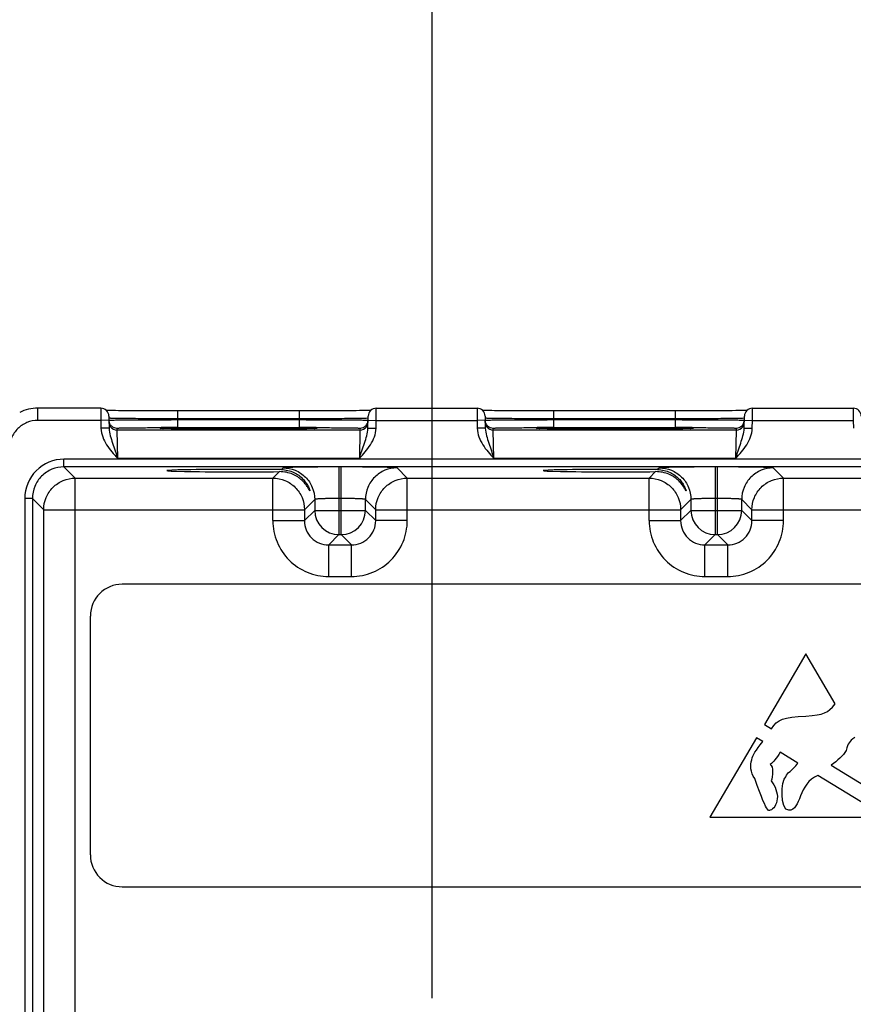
# Model space of a CAD drawing. Header units: inches. Extents: x 0 to 34, y 0 to 22.
# Tile 60 of 64: x 21.7 to 23.7, y 16.4 to 18.9. Entities that reach past the tile are written whole.
import ezdxf

# ---------------------------------------------------------------- set-up
doc = ezdxf.new("R2010")
doc.units = ezdxf.units.IN
doc.header["$LTSCALE"] = 1.87
doc.header["$MEASUREMENT"] = 0
doc.layers.get('0').update_dxf_attribs({"linetype": 'CONTINUOUS'})
doc.layers.add('03___PRT_ALL_CURVES', color=7, linetype='CONTINUOUS')
doc.layers.add('DIMENSIONS', color=7, linetype='CONTINUOUS')
doc.styles.get("Standard").update_dxf_attribs({"font": 'txt', "width": 0.8})
doc.dimstyles.new('DIMSTYLE_2', dxfattribs={"dimtxt": 0.125, "dimasz": 0.18, "dimexe": 0.18, "dimexo": 0.0625, "dimgap": 0.09, "dimtad": 0, "dimtih": 1, "dimtoh": 1, "dimzin": 4, "dimdsep": 46, "dimtxsty": 'STANDARD', "dimblk": '_FILLED', "dimblk1": '_FILLED', "dimblk2": '_FILLED', "dimcen": 0.09, "dimadec": 0, "dimazin": 0, "dimtp": 0.01, "dimtm": 0.01, "dimtfac": 1, "dimtofl": 0, "dimtmove": 0, "dimatfit": 3, "dimldrblk": '_FILLED', "dimfxl": 1, "dimtolj": 1, "dimtzin": 4, "dimarcsym": 0})

# ---------------------------------------------------------------- blocks, each defined once
blk = doc.blocks.new('_FILLED')
at = {"color": 0, "linetype": 'BYBLOCK'}
blk.add_solid([(0, 0), (-1, 0.174), (-1, -0.174)], dxfattribs=at)
blk = doc.blocks.new('*D16')
at = {"layer": 'DIMENSIONS', "color": 2, "linetype": 'CONTINUOUS'}
for p, q in [((22.7051, 16.4621), (22.7051, 19.5456)), ((24.5651, 16.462), (24.5651, 19.5456)), ((22.7051, 19.4206), (22.3451, 19.4206)), ((24.5651, 19.4206), (24.9251, 19.4206))]:
    blk.add_line(p, q, dxfattribs=at)
at = {"layer": 'DIMENSIONS', "color": 2, "linetype": 'CONTINUOUS', "xscale": 0.18, "yscale": 0.18, "zscale": 0.18}
blk.add_blockref('_FILLED', (22.7051, 19.4206), dxfattribs=at)
at = {"layer": 'DIMENSIONS', "color": 2, "linetype": 'CONTINUOUS', "xscale": 0.18, "yscale": 0.18, "zscale": 0.18, "rotation": 180}
blk.add_blockref('_FILLED', (24.5651, 19.4206), dxfattribs=at)
at = {"layer": 'DIMENSIONS', "color": 2, "linetype": 'CONTINUOUS', "insert": (23.6351, 19.4831), "char_height": 0.125, "width": 1.325, "attachment_point": 2, "line_spacing_factor": 0.9}
blk.add_mtext('1.860{\\Ftxt.shx;\\W1.000000;\\H0.125000; }[47.24]', dxfattribs=at)

msp = doc.modelspace()

# ---------------------------------------------------------------- linework, layer by layer
at = {"color": 7, "linetype": 'CONTINUOUS'}
for p, q in [((21.7298, 17.8903), (21.7298, 17.9203)), ((21.8856, 17.9203), (21.7298, 17.9203)), ((21.8856, 17.9203), (21.8858, 17.8903)), ((21.9097, 17.9145), (21.9047, 17.9146)), ((21.9155, 17.9144), (21.9097, 17.9145)), ((21.922, 17.9143), (21.9155, 17.9144)), ((21.9292, 17.9142), (21.922, 17.9143)), ((21.9371, 17.9142), (21.9292, 17.9142)), ((21.9457, 17.9141), (21.9371, 17.9142)), ((21.9551, 17.914), (21.9457, 17.9141)), ((21.9651, 17.9139), (21.9551, 17.914)), ((21.9759, 17.9139), (21.9651, 17.9139)), ((21.9873, 17.9138), (21.9759, 17.9139)), ((21.9994, 17.9138), (21.9873, 17.9138)), ((22.4836, 17.9139), (22.4702, 17.9139)), ((22.4958, 17.914), (22.4836, 17.9139)), ((22.5068, 17.9141), (22.4958, 17.914)), ((22.5167, 17.9142), (22.5068, 17.9141)), ((22.5255, 17.9143), (22.5167, 17.9142)), ((22.5332, 17.9144), (22.5255, 17.9143)), ((22.5399, 17.9145), (22.5332, 17.9144)), ((22.5457, 17.9145), (22.5399, 17.9145)), ((22.5505, 17.9146), (22.5457, 17.9145)), ((22.553, 17.9147), (22.5505, 17.9146)), ((22.5664, 17.8903), (22.5666, 17.9203)), ((22.5666, 17.9203), (22.8156, 17.9203)), ((22.8156, 17.9203), (22.8158, 17.8903)), ((22.8397, 17.9145), (22.8347, 17.9146)), ((22.8455, 17.9144), (22.8397, 17.9145)), ((22.852, 17.9143), (22.8455, 17.9144)), ((22.8592, 17.9142), (22.852, 17.9143)), ((22.8671, 17.9142), (22.8592, 17.9142)), ((22.8757, 17.9141), (22.8671, 17.9142)), ((22.8851, 17.914), (22.8757, 17.9141)), ((22.8951, 17.9139), (22.8851, 17.914)), ((22.9059, 17.9139), (22.8951, 17.9139)), ((22.9173, 17.9138), (22.9059, 17.9139)), ((22.9294, 17.9138), (22.9173, 17.9138)), ((23.4136, 17.9139), (23.4002, 17.9139)), ((23.4258, 17.914), (23.4136, 17.9139)), ((23.4368, 17.9141), (23.4258, 17.914)), ((23.4467, 17.9142), (23.4368, 17.9141)), ((23.4555, 17.9143), (23.4467, 17.9142)), ((23.4632, 17.9144), (23.4555, 17.9143)), ((23.4699, 17.9144), (23.4632, 17.9144)), ((23.4757, 17.9145), (23.4699, 17.9144)), ((23.4805, 17.9146), (23.4757, 17.9145)), ((23.483, 17.9147), (23.4805, 17.9146)), ((23.4964, 17.8903), (23.4966, 17.9203)), ((23.4966, 17.9203), (23.7456, 17.9203)), ((23.7456, 17.9203), (23.7458, 17.8903)), ((21.8858, 17.8903), (21.7298, 17.8903)), ((21.9058, 17.8907), (21.8858, 17.8903)), ((21.8858, 17.8903), (21.8861, 17.8706)), ((21.9056, 17.9007), (21.9061, 17.8709)), ((21.906, 17.8956), (21.9057, 17.8956)), ((22.012, 17.9137), (21.9994, 17.9138)), ((22.0252, 17.9137), (22.012, 17.9137)), ((22.039, 17.9137), (22.0252, 17.9137)), ((22.0531, 17.9137), (22.039, 17.9137)), ((22.0677, 17.9136), (22.0531, 17.9137)), ((22.3765, 17.9136), (22.0677, 17.9136)), ((22.0757, 17.894), (22.0757, 17.9136)), ((22.0757, 17.894), (22.0757, 17.8921)), ((22.3765, 17.894), (22.0757, 17.894)), ((22.0757, 17.8724), (22.0757, 17.8921)), ((22.0757, 17.8921), (22.3765, 17.8921)), ((22.3765, 17.894), (22.3765, 17.9136)), ((22.3887, 17.9136), (22.3765, 17.9136)), ((22.3765, 17.894), (22.3765, 17.8921)), ((22.3765, 17.8724), (22.3765, 17.8921)), ((22.5465, 17.8956), (22.545, 17.8955)), ((22.5461, 17.8709), (22.5466, 17.9007)), ((22.5464, 17.8907), (22.5664, 17.8903)), ((22.5661, 17.8706), (22.5664, 17.8903)), ((22.5664, 17.8903), (22.8158, 17.8903)), ((22.8358, 17.8907), (22.8158, 17.8903)), ((22.8158, 17.8903), (22.8161, 17.8706)), ((22.8356, 17.9007), (22.8361, 17.8709)), ((22.836, 17.8956), (22.8357, 17.8956)), ((22.942, 17.9137), (22.9294, 17.9138)), ((22.9552, 17.9137), (22.942, 17.9137)), ((22.969, 17.9137), (22.9552, 17.9137)), ((22.9831, 17.9136), (22.969, 17.9137)), ((22.9977, 17.9136), (22.9831, 17.9136)), ((23.3065, 17.9136), (22.9977, 17.9136)), ((23.0057, 17.894), (23.0057, 17.9136)), ((23.0057, 17.894), (23.0057, 17.8921)), ((23.3065, 17.894), (23.0057, 17.894)), ((23.0057, 17.8724), (23.0057, 17.8921)), ((23.0057, 17.8921), (23.3065, 17.8921)), ((23.3065, 17.894), (23.3065, 17.9136)), ((23.3187, 17.9136), (23.3065, 17.9136)), ((23.3065, 17.894), (23.3065, 17.8921)), ((23.3065, 17.8724), (23.3065, 17.8921)), ((23.4765, 17.8956), (23.475, 17.8955)), ((23.4761, 17.8709), (23.4766, 17.9007)), ((23.4764, 17.8907), (23.4964, 17.8903)), ((23.4961, 17.8706), (23.4964, 17.8903)), ((23.4964, 17.8903), (23.7458, 17.8903)), ((23.7458, 17.8903), (23.7461, 17.8706)), ((21.9061, 17.8709), (21.8861, 17.8706)), ((21.9259, 17.8664), (21.9258, 17.8711)), ((22.5263, 17.8664), (21.9259, 17.8664)), ((21.9274, 17.7964), (21.9259, 17.8664)), ((22.0408, 17.8701), (22.0386, 17.8702)), ((22.0435, 17.87), (22.0408, 17.8701)), ((22.0467, 17.8699), (22.0435, 17.87)), ((22.0504, 17.8699), (22.0467, 17.8699)), ((22.0547, 17.8698), (22.0504, 17.8699)), ((22.0595, 17.8697), (22.0547, 17.8698)), ((22.065, 17.8696), (22.0595, 17.8697)), ((22.071, 17.8696), (22.065, 17.8696)), ((22.0777, 17.8695), (22.071, 17.8696)), ((22.0757, 17.8724), (22.3765, 17.8724)), ((22.0851, 17.8694), (22.0777, 17.8695)), ((22.093, 17.8693), (22.0851, 17.8694)), ((22.1016, 17.8693), (22.093, 17.8693)), ((22.1109, 17.8692), (22.1016, 17.8693)), ((22.1207, 17.8691), (22.1109, 17.8692)), ((22.1312, 17.8691), (22.1207, 17.8691)), ((22.1423, 17.869), (22.1312, 17.8691)), ((22.1539, 17.869), (22.1423, 17.869)), ((22.166, 17.869), (22.1539, 17.869)), ((22.1786, 17.8689), (22.166, 17.869)), ((22.1917, 17.8689), (22.1786, 17.8689)), ((22.2051, 17.8689), (22.1917, 17.8689)), ((22.2188, 17.8689), (22.2051, 17.8689)), ((22.2334, 17.8689), (22.2188, 17.8689)), ((22.2261, 17.8689), (22.223, 17.8689)), ((22.2291, 17.8689), (22.2261, 17.8689)), ((22.2466, 17.8689), (22.2334, 17.8689)), ((22.2595, 17.8689), (22.2466, 17.8689)), ((22.2721, 17.8689), (22.2595, 17.8689)), ((22.2843, 17.869), (22.2721, 17.8689)), ((22.2961, 17.869), (22.2843, 17.869)), ((22.3074, 17.869), (22.2961, 17.869)), ((22.3182, 17.8691), (22.3074, 17.869)), ((22.3285, 17.8691), (22.3182, 17.8691)), ((22.3382, 17.8692), (22.3285, 17.8691)), ((22.3473, 17.8692), (22.3382, 17.8692)), ((22.3558, 17.8693), (22.3473, 17.8692)), ((22.3637, 17.8694), (22.3558, 17.8693)), ((22.3711, 17.8694), (22.3637, 17.8694)), ((22.3778, 17.8695), (22.3711, 17.8694)), ((22.384, 17.8696), (22.3778, 17.8695)), ((22.3896, 17.8697), (22.384, 17.8696)), ((22.3946, 17.8697), (22.3896, 17.8697)), ((22.399, 17.8698), (22.3946, 17.8697)), ((22.403, 17.8699), (22.399, 17.8698)), ((22.4064, 17.87), (22.403, 17.8699)), ((22.4094, 17.87), (22.4064, 17.87)), ((22.4119, 17.8701), (22.4094, 17.87)), ((22.414, 17.8702), (22.4119, 17.8701)), ((22.4156, 17.8702), (22.414, 17.8702)), ((22.5263, 17.8664), (22.5248, 17.7964)), ((22.5264, 17.8711), (22.5263, 17.8664)), ((22.5461, 17.8709), (22.5661, 17.8706)), ((22.8361, 17.8709), (22.8161, 17.8706)), ((22.8559, 17.8664), (22.8558, 17.8711)), ((23.4563, 17.8664), (22.8559, 17.8664)), ((22.8574, 17.7964), (22.8559, 17.8664)), ((22.9708, 17.8701), (22.9686, 17.8701)), ((22.9735, 17.87), (22.9708, 17.8701)), ((22.9767, 17.8699), (22.9735, 17.87)), ((22.9804, 17.8699), (22.9767, 17.8699)), ((22.9847, 17.8698), (22.9804, 17.8699)), ((22.9895, 17.8697), (22.9847, 17.8698)), ((22.995, 17.8696), (22.9895, 17.8697)), ((23.001, 17.8696), (22.995, 17.8696)), ((23.0077, 17.8695), (23.001, 17.8696)), ((23.0057, 17.8724), (23.3065, 17.8724)), ((23.0151, 17.8694), (23.0077, 17.8695)), ((23.023, 17.8693), (23.0151, 17.8694)), ((23.0316, 17.8693), (23.023, 17.8693)), ((23.0409, 17.8692), (23.0316, 17.8693)), ((23.0507, 17.8691), (23.0409, 17.8692)), ((23.0612, 17.8691), (23.0507, 17.8691)), ((23.0723, 17.869), (23.0612, 17.8691)), ((23.0839, 17.869), (23.0723, 17.869)), ((23.096, 17.869), (23.0839, 17.869)), ((23.1086, 17.8689), (23.096, 17.869)), ((23.1217, 17.8689), (23.1086, 17.8689)), ((23.1351, 17.8689), (23.1217, 17.8689)), ((23.1488, 17.8689), (23.1351, 17.8689)), ((23.1634, 17.8689), (23.1488, 17.8689)), ((23.1561, 17.8689), (23.153, 17.8689)), ((23.1591, 17.8689), (23.1561, 17.8689)), ((23.1766, 17.8689), (23.1634, 17.8689)), ((23.1895, 17.8689), (23.1766, 17.8689)), ((23.2021, 17.8689), (23.1895, 17.8689)), ((23.2143, 17.8689), (23.2021, 17.8689)), ((23.2261, 17.869), (23.2143, 17.8689)), ((23.2374, 17.869), (23.2261, 17.869)), ((23.2482, 17.8691), (23.2374, 17.869)), ((23.2585, 17.8691), (23.2482, 17.8691)), ((23.2682, 17.8692), (23.2585, 17.8691)), ((23.2773, 17.8692), (23.2682, 17.8692)), ((23.2858, 17.8693), (23.2773, 17.8692)), ((23.2937, 17.8694), (23.2858, 17.8693)), ((23.3011, 17.8694), (23.2937, 17.8694)), ((23.3078, 17.8695), (23.3011, 17.8694)), ((23.314, 17.8696), (23.3078, 17.8695)), ((23.3196, 17.8697), (23.314, 17.8696)), ((23.3246, 17.8697), (23.3196, 17.8697)), ((23.329, 17.8698), (23.3246, 17.8697)), ((23.333, 17.8699), (23.329, 17.8698)), ((23.3364, 17.8699), (23.333, 17.8699)), ((23.3394, 17.87), (23.3364, 17.8699)), ((23.3419, 17.8701), (23.3394, 17.87)), ((23.344, 17.8702), (23.3419, 17.8701)), ((23.3456, 17.8702), (23.344, 17.8702)), ((23.4563, 17.8664), (23.4548, 17.7964)), ((23.4564, 17.8711), (23.4563, 17.8664)), ((23.4761, 17.8709), (23.4961, 17.8706)), ((21.7946, 17.7753), (21.7946, 17.7943)), ((25.4648, 17.7943), (21.7946, 17.7943)), ((22.5248, 17.7964), (21.9274, 17.7964)), ((23.4548, 17.7964), (22.8574, 17.7964)), ((21.8224, 17.7474), (21.7946, 17.7753)), ((25.4648, 17.7752), (21.7946, 17.7753)), ((22.3363, 17.7728), (22.3321, 17.7686)), ((22.4743, 17.7752), (22.4743, 17.6078)), ((22.4799, 17.7752), (22.4743, 17.7752)), ((22.4799, 17.6078), (22.4799, 17.7752)), ((22.6432, 17.7474), (22.6179, 17.7728)), ((23.2663, 17.7728), (23.2621, 17.7686)), ((23.4043, 17.7752), (23.4043, 17.6078)), ((23.4099, 17.7752), (23.4043, 17.7752)), ((23.4099, 17.6078), (23.4099, 17.7752)), ((23.5732, 17.7474), (23.5479, 17.7728)), ((21.8224, 14.6247), (21.8224, 17.7474)), ((21.8224, 17.7474), (22.311, 17.7474)), ((22.3271, 17.7635), (22.311, 17.7474)), ((22.311, 17.6424), (22.311, 17.7474)), ((22.6432, 17.6424), (22.6432, 17.7474)), ((22.6432, 17.7474), (23.241, 17.7474)), ((23.2571, 17.7635), (23.241, 17.7474)), ((23.241, 17.6424), (23.241, 17.7474)), ((23.5732, 17.6424), (23.5732, 17.7474)), ((23.5732, 17.7474), (24.171, 17.7474)), ((21.6976, 17.6973), (21.6976, 14.6749)), ((21.7166, 17.6973), (21.6976, 17.6973)), ((21.7166, 17.6973), (21.7166, 14.6749)), ((21.7444, 17.6695), (21.7166, 17.6973)), ((22.4143, 17.6948), (22.389, 17.6694)), ((22.4143, 17.6948), (22.4143, 17.6678)), ((22.4799, 17.6972), (22.4743, 17.6972)), ((22.5399, 17.6678), (22.5399, 17.6948)), ((22.5652, 17.6694), (22.5399, 17.6948)), ((23.3443, 17.6948), (23.319, 17.6694)), ((23.3443, 17.6948), (23.3443, 17.6678)), ((23.4099, 17.6972), (23.4043, 17.6972)), ((23.4699, 17.6678), (23.4699, 17.6948)), ((23.4952, 17.6694), (23.4699, 17.6948)), ((21.7444, 14.7027), (21.7444, 17.6695)), ((21.7444, 17.6695), (22.389, 17.6694)), ((22.389, 17.6694), (22.389, 17.6424)), ((22.4143, 17.6678), (22.389, 17.6424)), ((22.4143, 17.6678), (22.5399, 17.6678)), ((22.5399, 17.6678), (22.5652, 17.6424)), ((22.5652, 17.6424), (22.5652, 17.6694)), ((22.5652, 17.6694), (23.319, 17.6694)), ((23.319, 17.6694), (23.319, 17.6424)), ((23.3443, 17.6678), (23.319, 17.6424)), ((23.3443, 17.6678), (23.4699, 17.6678)), ((23.4699, 17.6678), (23.4952, 17.6424)), ((23.4952, 17.6424), (23.4952, 17.6694)), ((23.4952, 17.6694), (24.249, 17.6694)), ((22.311, 17.6424), (22.389, 17.6424)), ((22.6432, 17.6424), (22.5652, 17.6424)), ((23.241, 17.6424), (23.319, 17.6424)), ((23.5732, 17.6424), (23.4952, 17.6424)), ((22.4743, 17.6078), (22.4489, 17.5824)), ((22.4743, 17.6078), (22.4799, 17.6078)), ((22.4799, 17.6078), (22.5053, 17.5824)), ((23.4043, 17.6078), (23.3789, 17.5824)), ((23.4043, 17.6078), (23.4099, 17.6078)), ((23.4099, 17.6078), (23.4353, 17.5824)), ((22.4489, 17.5044), (22.4489, 17.5824)), ((22.4489, 17.5824), (22.5053, 17.5824)), ((22.5053, 17.5044), (22.5053, 17.5824)), ((23.3789, 17.5044), (23.3789, 17.5824)), ((23.3789, 17.5824), (23.4353, 17.5824)), ((23.4353, 17.5044), (23.4353, 17.5824)), ((22.4489, 17.5044), (22.5053, 17.5044)), ((23.3789, 17.5044), (23.4353, 17.5044)), ((25.3243, 17.4853), (21.9385, 17.4853)), ((21.8597, 17.4066), (21.8597, 16.816)), ((21.9385, 16.7373), (25.3243, 16.7373))]:
    msp.add_line(p, q, dxfattribs=at)
for points in [[(21.9047, 17.9146), (21.9003, 17.9147), (21.8992, 17.9147)], [(22.4702, 17.9139), (22.4558, 17.9138), (22.4482, 17.9138), (22.4403, 17.9137), (22.4322, 17.9137), (22.4239, 17.9137), (22.4154, 17.9137), (22.4066, 17.9137), (22.3978, 17.9136), (22.3887, 17.9136)], [(22.8347, 17.9146), (22.8303, 17.9147), (22.8292, 17.9147)], [(23.4002, 17.9139), (23.3858, 17.9138), (23.3782, 17.9138), (23.3703, 17.9137), (23.3622, 17.9137), (23.3539, 17.9137), (23.3454, 17.9137), (23.3366, 17.9137), (23.3278, 17.9136), (23.3187, 17.9136)], [(22.0386, 17.8702), (22.0368, 17.8702), (22.0361, 17.8703), (22.0356, 17.8703), (22.0351, 17.8703), (22.0348, 17.8703), (22.0348, 17.8703)], [(22.4176, 17.8703), (22.4175, 17.8703), (22.4172, 17.8703), (22.4168, 17.8703), (22.4162, 17.8703), (22.4156, 17.8702)], [(22.9686, 17.8701), (22.9668, 17.8702), (22.9661, 17.8702), (22.9656, 17.8703), (22.9651, 17.8703), (22.9648, 17.8703), (22.9648, 17.8703)], [(23.3476, 17.8703), (23.3475, 17.8703), (23.3472, 17.8703), (23.3468, 17.8703), (23.3462, 17.8703), (23.3456, 17.8702)]]:
    msp.add_lwpolyline(points, dxfattribs=at)
for centre, radius, start, end in [((21.7298, 17.8203), 0.1, 89.996, 116.5657), ((21.8856, 17.9003), 0.02, 1.0071, 89.9948), ((22.5666, 17.9003), 0.02, 90.0049, 178.9925), ((22.8156, 17.9003), 0.02, 1.0071, 89.9948), ((23.4966, 17.9003), 0.02, 90.0049, 178.9925), ((23.7456, 17.9003), 0.02, 1.0071, 89.9948), ((21.9258, 17.8912), 0.0201, 216.632, 225.8985), ((21.9259, 17.8864), 0.02, 216.6008, 270.0007), ((21.9258, 17.8911), 0.02, 225.8867, 270.0056), ((22.0752, 1.4454), 16.427, 89.998, 90.14145), ((22.0524, 18.283), 0.4131, 268.1218, 268.2424), ((22.3765, 1.1076), 16.7649, 89.85921, 90.00021), ((22.4025, 18.2), 0.33, 271.8951, 272.0429), ((22.5263, 17.8864), 0.02, 269.999, 323.3981), ((22.5264, 17.8911), 0.02, 269.9941, 314.1148), ((22.5264, 17.8911), 0.0201, 314.1029, 323.3679), ((22.8558, 17.8911), 0.0201, 216.632, 225.8985), ((22.8559, 17.8864), 0.02, 216.6008, 270.0007), ((22.8558, 17.8911), 0.02, 225.8867, 270.0056), ((23.0052, 1.4454), 16.427, 89.998, 90.14145), ((22.9824, 18.283), 0.4131, 268.1218, 268.2424), ((23.3065, 1.1076), 16.7649, 89.85921, 90.00021), ((23.3325, 18.2), 0.33, 271.8951, 272.0429), ((23.4563, 17.8864), 0.02, 269.999, 323.3981), ((23.4564, 17.8911), 0.02, 269.9941, 314.1148), ((23.4564, 17.8911), 0.0201, 314.1029, 323.3679), ((21.7946, 17.6973), 0.097, 89.9969, 180.0027), ((22.4743, 17.6678), 0.06, 180.0208, 269.9788), ((22.4799, 17.6678), 0.06, 270.0208, 359.9788), ((23.4043, 17.6678), 0.06, 180.0208, 269.9788), ((23.4099, 17.6678), 0.06, 270.0208, 359.9788), ((21.9385, 17.4066), 0.0787, 89.9998, 179.9998), ((21.9385, 16.816), 0.0787, 179.9998, 269.9998)]:
    msp.add_arc(centre, radius, start, end, dxfattribs=at)
for centre in [(22.2261, 17.7661), (23.1561, 17.7661)]:
    msp.add_ellipse(centre, major_axis=(0.1771, 0), ratio=0.017455, start_param=0.92934, end_param=5.318939, dxfattribs=at)
for points, knots in [([(21.7298, 17.8903), (21.7207, 17.8903), (21.7023, 17.8867), (21.6791, 17.8711), (21.6635, 17.8478), (21.6598, 17.8294), (21.6598, 17.8203)], [0, 0, 0, 0, 0.25, 0.5, 0.750001, 1, 1, 1, 1]), ([(21.9058, 17.8908), (21.9058, 17.8908), (21.9062, 17.8908), (21.9067, 17.8909), (21.9078, 17.8909), (21.9092, 17.891), (21.911, 17.891), (21.9142, 17.8911), (21.9192, 17.8912), (21.9263, 17.8913), (21.9349, 17.8914), (21.9448, 17.8914), (21.9559, 17.8915), (21.9682, 17.8916), (21.9866, 17.8917), (22.0115, 17.8919), (22.043, 17.892), (22.0647, 17.892), (22.0757, 17.8921)], [0, 0, 0, 0, 0.001233, 0.004848, 0.010852, 0.019239, 0.029989, 0.043073, 0.076121, 0.118066, 0.16851, 0.226961, 0.292863, 0.365575, 0.444403, 0.617311, 0.804911, 1, 1, 1, 1]), ([(22.0757, 17.894), (22.0548, 17.894), (22.0243, 17.8941), (21.9854, 17.8944), (21.9603, 17.8946), (21.9394, 17.8948), (21.9234, 17.895), (21.9133, 17.8952), (21.9081, 17.8954), (21.9065, 17.8955), (21.906, 17.8956)], [0, 0, 0, 0, 0.370012, 0.538498, 0.687759, 0.812462, 0.908152, 0.971408, 0.990127, 1, 1, 1, 1]), ([(22.545, 17.8955), (22.5427, 17.8953), (22.5364, 17.8952), (22.5246, 17.8949), (22.508, 17.8947), (22.478, 17.8944), (22.4337, 17.8942), (22.3964, 17.894), (22.3765, 17.894)], [0, 0, 0, 0, 0.040334, 0.111492, 0.211196, 0.33624, 0.645587, 1, 1, 1, 1]), ([(22.3765, 17.8921), (22.3875, 17.892), (22.4092, 17.892), (22.4407, 17.8919), (22.4656, 17.8917), (22.4839, 17.8916), (22.4963, 17.8915), (22.5074, 17.8914), (22.5173, 17.8914), (22.5259, 17.8913), (22.533, 17.8912), (22.538, 17.8911), (22.5412, 17.891), (22.543, 17.891), (22.5444, 17.8909), (22.5455, 17.8909), (22.546, 17.8908), (22.5464, 17.8908), (22.5464, 17.8908)], [0, 0, 0, 0, 0.195087, 0.382686, 0.555593, 0.634422, 0.707134, 0.773036, 0.831488, 0.881932, 0.923878, 0.956926, 0.97001, 0.98076, 0.989148, 0.995152, 0.998767, 1, 1, 1, 1]), ([(22.8358, 17.8908), (22.8358, 17.8908), (22.8362, 17.8908), (22.8367, 17.8909), (22.8378, 17.8909), (22.8392, 17.891), (22.841, 17.891), (22.8442, 17.8911), (22.8492, 17.8912), (22.8563, 17.8913), (22.8649, 17.8913), (22.8748, 17.8914), (22.8859, 17.8915), (22.8982, 17.8916), (22.9166, 17.8917), (22.9415, 17.8919), (22.973, 17.892), (22.9947, 17.892), (23.0057, 17.8921)], [0, 0, 0, 0, 0.001233, 0.004848, 0.010852, 0.019239, 0.029989, 0.043073, 0.076121, 0.118066, 0.16851, 0.226961, 0.292863, 0.365575, 0.444403, 0.617311, 0.804911, 1, 1, 1, 1]), ([(23.0057, 17.894), (22.9848, 17.894), (22.9543, 17.8941), (22.9154, 17.8944), (22.8903, 17.8946), (22.8694, 17.8948), (22.8534, 17.895), (22.8433, 17.8952), (22.8381, 17.8954), (22.8365, 17.8955), (22.836, 17.8956)], [0, 0, 0, 0, 0.370012, 0.538498, 0.687759, 0.812462, 0.908152, 0.971408, 0.990127, 1, 1, 1, 1]), ([(23.475, 17.8955), (23.4727, 17.8953), (23.4664, 17.8952), (23.4546, 17.8949), (23.438, 17.8947), (23.408, 17.8944), (23.3637, 17.8942), (23.3264, 17.894), (23.3065, 17.894)], [0, 0, 0, 0, 0.040334, 0.111492, 0.211196, 0.33624, 0.645587, 1, 1, 1, 1]), ([(23.3065, 17.8921), (23.3175, 17.892), (23.3392, 17.892), (23.3707, 17.8919), (23.3956, 17.8917), (23.4139, 17.8916), (23.4263, 17.8915), (23.4374, 17.8914), (23.4473, 17.8913), (23.4559, 17.8913), (23.463, 17.8912), (23.468, 17.8911), (23.4712, 17.891), (23.473, 17.891), (23.4744, 17.8909), (23.4755, 17.8909), (23.476, 17.8908), (23.4764, 17.8908), (23.4764, 17.8907)], [0, 0, 0, 0, 0.195087, 0.382686, 0.555593, 0.634422, 0.707134, 0.773036, 0.831488, 0.881932, 0.923878, 0.956926, 0.97001, 0.98076, 0.989148, 0.995152, 0.998767, 1, 1, 1, 1]), ([(21.8861, 17.8706), (21.8863, 17.8633), (21.8893, 17.8489), (21.8994, 17.8295), (21.9127, 17.8124), (21.9225, 17.8017), (21.9274, 17.7964)], [0, 0, 0, 0, 0.24967, 0.499585, 0.749725, 1, 1, 1, 1]), ([(21.9061, 17.8709), (21.9062, 17.8646), (21.9088, 17.8521), (21.9168, 17.8275), (21.9232, 17.809), (21.9274, 17.7964)], [0, 0, 0, 0, 0.242979, 0.488472, 1, 1, 1, 1]), ([(21.9258, 17.8711), (21.9258, 17.8711), (21.926, 17.8712), (21.9263, 17.8712), (21.927, 17.8713), (21.9282, 17.8713), (21.9305, 17.8714), (21.9338, 17.8715), (21.9381, 17.8716), (21.9433, 17.8717), (21.9494, 17.8718), (21.9591, 17.8719), (21.973, 17.8721), (21.9917, 17.8722), (22.0125, 17.8723), (22.027, 17.8723), (22.0346, 17.8724)], [0, 0, 0, 0, 0.00122, 0.004616, 0.010236, 0.01808, 0.04041, 0.071458, 0.111037, 0.158879, 0.214683, 0.278081, 0.425961, 0.598666, 0.7917, 1, 1, 1, 1]), ([(22.0389, 17.8701), (22.0367, 17.8702), (22.0281, 17.8706), (22.0367, 17.8709), (22.0389, 17.871)], [0, 0, 0, 0, 0.501755, 1, 1, 1, 1]), ([(22.0389, 17.871), (22.0475, 17.8713), (22.0706, 17.8716), (22.1122, 17.872), (22.1659, 17.8722), (22.2053, 17.8723), (22.2261, 17.8723)], [0, 0, 0, 0, 0.138735, 0.36928, 0.666952, 1, 1, 1, 1]), ([(22.223, 17.8689), (22.2028, 17.8689), (22.1645, 17.8689), (22.1121, 17.8692), (22.0712, 17.8695), (22.0485, 17.8698), (22.0398, 17.8701)], [0, 0, 0, 0, 0.330978, 0.626861, 0.857688, 1, 1, 1, 1]), ([(22.2261, 17.8723), (22.2466, 17.8723), (22.2855, 17.8722), (22.3387, 17.872), (22.3803, 17.8716), (22.4035, 17.8713), (22.4123, 17.871)], [0, 0, 0, 0, 0.330063, 0.626085, 0.857412, 1, 1, 1, 1]), ([(22.4134, 17.8701), (22.4049, 17.8699), (22.3823, 17.8695), (22.3414, 17.8692), (22.2884, 17.8689), (22.2496, 17.8689), (22.2291, 17.8689)], [0, 0, 0, 0, 0.138446, 0.36849, 0.666029, 1, 1, 1, 1]), ([(22.4123, 17.871), (22.4134, 17.871), (22.4151, 17.8709), (22.4172, 17.8709), (22.4184, 17.8708), (22.4191, 17.8707), (22.4195, 17.8706), (22.4197, 17.8707), (22.4198, 17.8705), (22.4195, 17.8705), (22.4192, 17.8704), (22.4185, 17.8704), (22.4178, 17.8703), (22.4163, 17.8702), (22.4151, 17.8702), (22.4143, 17.8702)], [0, 0, 0, 0, 0.234367, 0.407964, 0.471753, 0.520099, 0.552991, 0.570575, 0.57504, 0.58969, 0.619584, 0.664931, 0.725715, 0.801871, 1, 1, 1, 1]), ([(22.4177, 17.8724), (22.4253, 17.8723), (22.4398, 17.8723), (22.4606, 17.8722), (22.4792, 17.8721), (22.4932, 17.8719), (22.5028, 17.8718), (22.5089, 17.8717), (22.5141, 17.8716), (22.5184, 17.8715), (22.5217, 17.8714), (22.524, 17.8713), (22.5252, 17.8713), (22.5259, 17.8712), (22.5262, 17.8712), (22.5264, 17.8711), (22.5264, 17.8711)], [0, 0, 0, 0, 0.208337, 0.401385, 0.574089, 0.721958, 0.785349, 0.841145, 0.88898, 0.928552, 0.959596, 0.981923, 0.989766, 0.995384, 0.99878, 1, 1, 1, 1]), ([(22.5248, 17.7964), (22.529, 17.809), (22.5354, 17.8275), (22.5434, 17.8521), (22.546, 17.8646), (22.5461, 17.8709)], [0, 0, 0, 0, 0.511558, 0.757067, 1, 1, 1, 1]), ([(22.5248, 17.7964), (22.5297, 17.8017), (22.5395, 17.8124), (22.5528, 17.8296), (22.5629, 17.8489), (22.5659, 17.8633), (22.5661, 17.8706)], [0, 0, 0, 0, 0.250351, 0.50056, 0.750505, 1, 1, 1, 1]), ([(22.8161, 17.8706), (22.8163, 17.8633), (22.8193, 17.8489), (22.8294, 17.8295), (22.8427, 17.8123), (22.8525, 17.8017), (22.8574, 17.7964)], [0, 0, 0, 0, 0.24967, 0.499585, 0.749725, 1, 1, 1, 1]), ([(22.8361, 17.8709), (22.8362, 17.8646), (22.8388, 17.8521), (22.8468, 17.8275), (22.8532, 17.809), (22.8574, 17.7964)], [0, 0, 0, 0, 0.242979, 0.488472, 1, 1, 1, 1]), ([(22.8558, 17.8711), (22.8558, 17.8711), (22.856, 17.8712), (22.8563, 17.8712), (22.857, 17.8713), (22.8582, 17.8713), (22.8605, 17.8714), (22.8638, 17.8715), (22.8681, 17.8716), (22.8733, 17.8717), (22.8794, 17.8718), (22.8891, 17.8719), (22.903, 17.8721), (22.9217, 17.8722), (22.9425, 17.8723), (22.957, 17.8723), (22.9646, 17.8724)], [0, 0, 0, 0, 0.00122, 0.004616, 0.010236, 0.01808, 0.04041, 0.071458, 0.111037, 0.158879, 0.214683, 0.278081, 0.425961, 0.598666, 0.7917, 1, 1, 1, 1]), ([(22.9689, 17.8701), (22.9667, 17.8702), (22.9581, 17.8706), (22.9667, 17.8709), (22.9689, 17.871)], [0, 0, 0, 0, 0.501755, 1, 1, 1, 1]), ([(22.9689, 17.871), (22.9775, 17.8713), (23.0006, 17.8716), (23.0422, 17.872), (23.0959, 17.8722), (23.1353, 17.8723), (23.1561, 17.8723)], [0, 0, 0, 0, 0.138735, 0.36928, 0.666952, 1, 1, 1, 1]), ([(23.153, 17.8689), (23.1328, 17.8689), (23.0945, 17.8689), (23.0421, 17.8692), (23.0012, 17.8695), (22.9785, 17.8698), (22.9698, 17.8701)], [0, 0, 0, 0, 0.330978, 0.626861, 0.857688, 1, 1, 1, 1]), ([(23.1561, 17.8723), (23.1766, 17.8723), (23.2155, 17.8722), (23.2687, 17.872), (23.3103, 17.8716), (23.3335, 17.8713), (23.3423, 17.871)], [0, 0, 0, 0, 0.330063, 0.626085, 0.857412, 1, 1, 1, 1]), ([(23.3434, 17.8701), (23.3349, 17.8698), (23.3123, 17.8695), (23.2714, 17.8692), (23.2184, 17.8689), (23.1796, 17.8689), (23.1591, 17.8689)], [0, 0, 0, 0, 0.138446, 0.36849, 0.666029, 1, 1, 1, 1]), ([(23.3423, 17.871), (23.3434, 17.871), (23.3451, 17.8709), (23.3472, 17.8708), (23.3484, 17.8708), (23.3491, 17.8707), (23.3495, 17.8706), (23.3497, 17.8707), (23.3498, 17.8705), (23.3495, 17.8705), (23.3492, 17.8704), (23.3485, 17.8704), (23.3478, 17.8703), (23.3463, 17.8702), (23.3451, 17.8702), (23.3443, 17.8702)], [0, 0, 0, 0, 0.234367, 0.407964, 0.471753, 0.520099, 0.552991, 0.570575, 0.57504, 0.58969, 0.619584, 0.664931, 0.725715, 0.801871, 1, 1, 1, 1]), ([(23.3477, 17.8724), (23.3553, 17.8723), (23.3698, 17.8723), (23.3906, 17.8722), (23.4092, 17.8721), (23.4232, 17.8719), (23.4328, 17.8718), (23.4389, 17.8717), (23.4441, 17.8716), (23.4484, 17.8715), (23.4517, 17.8714), (23.454, 17.8713), (23.4552, 17.8713), (23.4559, 17.8712), (23.4562, 17.8712), (23.4564, 17.8711), (23.4564, 17.8711)], [0, 0, 0, 0, 0.208337, 0.401385, 0.574089, 0.721958, 0.785349, 0.841145, 0.88898, 0.928552, 0.959596, 0.981923, 0.989766, 0.995384, 0.99878, 1, 1, 1, 1]), ([(23.4548, 17.7964), (23.459, 17.809), (23.4654, 17.8275), (23.4734, 17.8521), (23.476, 17.8646), (23.4761, 17.8709)], [0, 0, 0, 0, 0.511558, 0.757067, 1, 1, 1, 1]), ([(23.4548, 17.7964), (23.4597, 17.8017), (23.4695, 17.8124), (23.4828, 17.8296), (23.4929, 17.8489), (23.4959, 17.8633), (23.4961, 17.8706)], [0, 0, 0, 0, 0.250351, 0.50056, 0.750505, 1, 1, 1, 1]), ([(21.7946, 17.7753), (21.7844, 17.7753), (21.7639, 17.7712), (21.738, 17.7538), (21.7207, 17.7279), (21.7166, 17.7074), (21.7166, 17.6973)], [0, 0, 0, 0, 0.249955, 0.500002, 0.750048, 1, 1, 1, 1]), ([(22.3321, 17.7686), (22.3426, 17.7684), (22.358, 17.7649), (22.3748, 17.755), (22.3846, 17.7466), (22.3921, 17.7376), (22.3969, 17.7299), (22.3996, 17.7242), (22.4011, 17.7207), (22.4019, 17.7181), (22.4024, 17.7167), (22.4024, 17.7162)], [0, 0, 0, 0, 0.337423, 0.486212, 0.623545, 0.749788, 0.862647, 0.911849, 0.953631, 0.984519, 1, 1, 1, 1]), ([(22.4743, 17.7752), (22.4654, 17.7752), (22.448, 17.7751), (22.4227, 17.775), (22.3993, 17.7748), (22.3815, 17.7746), (22.3688, 17.7743), (22.3608, 17.7741), (22.3538, 17.7739), (22.3479, 17.7737), (22.3432, 17.7735), (22.3401, 17.7733), (22.3383, 17.7732), (22.3373, 17.7731), (22.3367, 17.7729), (22.3364, 17.7729), (22.3363, 17.7728)], [0, 0, 0, 0, 0.192877, 0.378512, 0.549934, 0.70069, 0.766509, 0.825119, 0.875955, 0.918554, 0.952507, 0.977516, 0.98659, 0.993353, 0.997808, 1, 1, 1, 1]), ([(22.3363, 17.7728), (22.3465, 17.7728), (22.367, 17.7687), (22.3929, 17.7514), (22.4103, 17.7255), (22.4143, 17.705), (22.4143, 17.6948)], [0, 0, 0, 0, 0.249996, 0.5, 0.750004, 1, 1, 1, 1]), ([(22.6179, 17.7728), (22.6178, 17.7729), (22.6175, 17.7729), (22.6169, 17.7731), (22.6159, 17.7732), (22.6141, 17.7733), (22.6109, 17.7735), (22.6063, 17.7737), (22.6004, 17.7739), (22.5934, 17.7741), (22.5854, 17.7743), (22.5727, 17.7746), (22.5548, 17.7748), (22.5315, 17.775), (22.5062, 17.7751), (22.4888, 17.7752), (22.4799, 17.7752)], [0, 0, 0, 0, 0.002192, 0.006647, 0.01341, 0.022484, 0.047493, 0.081446, 0.124045, 0.174881, 0.233491, 0.29931, 0.450066, 0.621488, 0.807123, 1, 1, 1, 1]), ([(22.6179, 17.7728), (22.6077, 17.7728), (22.5872, 17.7687), (22.5613, 17.7514), (22.5439, 17.7255), (22.5399, 17.705), (22.5399, 17.6948)], [0, 0, 0, 0, 0.249996, 0.5, 0.750004, 1, 1, 1, 1]), ([(23.2621, 17.7686), (23.2726, 17.7684), (23.288, 17.7649), (23.3048, 17.755), (23.3146, 17.7466), (23.3221, 17.7376), (23.3269, 17.7299), (23.3296, 17.7242), (23.3311, 17.7207), (23.3319, 17.7181), (23.3324, 17.7167), (23.3324, 17.7162)], [0, 0, 0, 0, 0.337423, 0.486212, 0.623545, 0.749788, 0.862647, 0.911849, 0.953631, 0.984519, 1, 1, 1, 1]), ([(23.4043, 17.7752), (23.3954, 17.7752), (23.378, 17.7751), (23.3527, 17.775), (23.3293, 17.7748), (23.3115, 17.7746), (23.2988, 17.7743), (23.2908, 17.7741), (23.2838, 17.7739), (23.2779, 17.7737), (23.2732, 17.7735), (23.2701, 17.7733), (23.2683, 17.7732), (23.2673, 17.7731), (23.2667, 17.7729), (23.2664, 17.7729), (23.2663, 17.7728)], [0, 0, 0, 0, 0.192877, 0.378512, 0.549934, 0.70069, 0.766509, 0.825119, 0.875955, 0.918554, 0.952507, 0.977516, 0.98659, 0.993353, 0.997808, 1, 1, 1, 1]), ([(23.2663, 17.7728), (23.2765, 17.7728), (23.297, 17.7687), (23.3229, 17.7514), (23.3403, 17.7255), (23.3443, 17.705), (23.3443, 17.6948)], [0, 0, 0, 0, 0.249996, 0.5, 0.750004, 1, 1, 1, 1]), ([(23.5479, 17.7728), (23.5478, 17.7729), (23.5475, 17.7729), (23.5469, 17.7731), (23.5459, 17.7732), (23.5441, 17.7733), (23.5409, 17.7735), (23.5363, 17.7737), (23.5304, 17.7739), (23.5234, 17.7741), (23.5154, 17.7743), (23.5027, 17.7746), (23.4848, 17.7748), (23.4615, 17.775), (23.4362, 17.7751), (23.4188, 17.7752), (23.4099, 17.7752)], [0, 0, 0, 0, 0.002192, 0.006647, 0.01341, 0.022484, 0.047493, 0.081446, 0.124045, 0.174881, 0.233491, 0.29931, 0.450066, 0.621488, 0.807123, 1, 1, 1, 1]), ([(23.5479, 17.7728), (23.5377, 17.7728), (23.5172, 17.7687), (23.4913, 17.7514), (23.4739, 17.7255), (23.4699, 17.705), (23.4699, 17.6948)], [0, 0, 0, 0, 0.249996, 0.5, 0.750004, 1, 1, 1, 1]), ([(21.7444, 17.6695), (21.7444, 17.6796), (21.7485, 17.7001), (21.7658, 17.726), (21.7918, 17.7434), (21.8123, 17.7474), (21.8224, 17.7474)], [0, 0, 0, 0, 0.249996, 0.5, 0.750004, 1, 1, 1, 1]), ([(22.311, 17.7474), (22.3211, 17.7474), (22.3416, 17.7434), (22.3675, 17.726), (22.3849, 17.7001), (22.389, 17.6796), (22.389, 17.6694)], [0, 0, 0, 0, 0.249996, 0.5, 0.750004, 1, 1, 1, 1]), ([(22.4024, 17.7162), (22.4024, 17.7162), (22.4023, 17.716), (22.4021, 17.7162), (22.4019, 17.7165), (22.4015, 17.7172), (22.401, 17.7183), (22.4002, 17.7196), (22.399, 17.7219), (22.3971, 17.7251), (22.3944, 17.7292), (22.3912, 17.7336), (22.3873, 17.738), (22.3813, 17.7439), (22.3724, 17.7509), (22.3594, 17.7578), (22.3441, 17.7625), (22.3329, 17.7636), (22.3271, 17.7635)], [0, 0, 0, 0, 0.001649, 0.00318, 0.005885, 0.014781, 0.027842, 0.044432, 0.06395, 0.110015, 0.162976, 0.221063, 0.283245, 0.348995, 0.490259, 0.64486, 0.814173, 1, 1, 1, 1]), ([(22.5652, 17.6694), (22.5652, 17.6796), (22.5693, 17.7001), (22.5867, 17.726), (22.6126, 17.7434), (22.6331, 17.7474), (22.6432, 17.7474)], [0, 0, 0, 0, 0.249996, 0.5, 0.750004, 1, 1, 1, 1]), ([(23.241, 17.7474), (23.2511, 17.7474), (23.2716, 17.7434), (23.2975, 17.726), (23.3149, 17.7001), (23.319, 17.6796), (23.319, 17.6694)], [0, 0, 0, 0, 0.249996, 0.5, 0.750004, 1, 1, 1, 1]), ([(23.3324, 17.7162), (23.3324, 17.7162), (23.3323, 17.716), (23.3321, 17.7162), (23.3319, 17.7165), (23.3315, 17.7172), (23.331, 17.7183), (23.3302, 17.7196), (23.329, 17.7219), (23.3271, 17.7251), (23.3244, 17.7292), (23.3212, 17.7336), (23.3173, 17.738), (23.3113, 17.7439), (23.3024, 17.7509), (23.2894, 17.7578), (23.2741, 17.7625), (23.2629, 17.7636), (23.2571, 17.7635)], [0, 0, 0, 0, 0.001649, 0.00318, 0.005885, 0.014781, 0.027842, 0.044432, 0.06395, 0.110015, 0.162976, 0.221063, 0.283245, 0.348995, 0.490259, 0.64486, 0.814173, 1, 1, 1, 1]), ([(23.4952, 17.6694), (23.4952, 17.6796), (23.4993, 17.7001), (23.5167, 17.726), (23.5426, 17.7434), (23.5631, 17.7474), (23.5732, 17.7474)], [0, 0, 0, 0, 0.249996, 0.5, 0.750004, 1, 1, 1, 1]), ([(22.4743, 17.6972), (22.4705, 17.6972), (22.4629, 17.6972), (22.4519, 17.697), (22.4417, 17.6968), (22.4328, 17.6965), (22.4263, 17.6962), (22.4219, 17.696), (22.4193, 17.6958), (22.4173, 17.6955), (22.4158, 17.6953), (22.4149, 17.6951), (22.4144, 17.695), (22.4143, 17.6948)], [0, 0, 0, 0, 0.192551, 0.377868, 0.548993, 0.6995, 0.823763, 0.874565, 0.917175, 0.951198, 0.976369, 0.992535, 1, 1, 1, 1]), ([(22.5399, 17.6948), (22.5398, 17.695), (22.5393, 17.6951), (22.5384, 17.6953), (22.5369, 17.6955), (22.5348, 17.6958), (22.5323, 17.696), (22.5279, 17.6962), (22.5214, 17.6965), (22.5125, 17.6968), (22.5023, 17.697), (22.4913, 17.6972), (22.4837, 17.6972), (22.4799, 17.6972)], [0, 0, 0, 0, 0.007465, 0.023631, 0.048802, 0.082825, 0.125435, 0.176237, 0.3005, 0.451007, 0.622132, 0.807449, 1, 1, 1, 1]), ([(23.4043, 17.6972), (23.4005, 17.6972), (23.3929, 17.6972), (23.3819, 17.697), (23.3717, 17.6968), (23.3628, 17.6965), (23.3563, 17.6962), (23.3519, 17.696), (23.3493, 17.6957), (23.3473, 17.6955), (23.3458, 17.6953), (23.3449, 17.6951), (23.3444, 17.695), (23.3443, 17.6948)], [0, 0, 0, 0, 0.192551, 0.377868, 0.548993, 0.6995, 0.823763, 0.874565, 0.917175, 0.951198, 0.976369, 0.992535, 1, 1, 1, 1]), ([(23.4699, 17.6948), (23.4698, 17.695), (23.4693, 17.6951), (23.4684, 17.6953), (23.4669, 17.6955), (23.4648, 17.6957), (23.4623, 17.696), (23.4579, 17.6962), (23.4514, 17.6965), (23.4425, 17.6968), (23.4323, 17.697), (23.4213, 17.6972), (23.4137, 17.6972), (23.4099, 17.6972)], [0, 0, 0, 0, 0.007465, 0.023631, 0.048802, 0.082825, 0.125435, 0.176237, 0.3005, 0.451007, 0.622132, 0.807449, 1, 1, 1, 1]), ([(22.311, 17.6424), (22.311, 17.6245), (22.3181, 17.5882), (22.3488, 17.5423), (22.3947, 17.5116), (22.431, 17.5044), (22.4489, 17.5044)], [0, 0, 0, 0, 0.249993, 0.500002, 0.75001, 1, 1, 1, 1]), ([(22.389, 17.6424), (22.389, 17.6346), (22.3921, 17.6188), (22.4054, 17.5989), (22.4254, 17.5855), (22.4411, 17.5824), (22.4489, 17.5824)], [0, 0, 0, 0, 0.249977, 0.500002, 0.750026, 1, 1, 1, 1]), ([(22.5053, 17.5044), (22.5232, 17.5044), (22.5595, 17.5116), (22.6053, 17.5423), (22.636, 17.5882), (22.6432, 17.6245), (22.6432, 17.6424)], [0, 0, 0, 0, 0.249993, 0.500002, 0.75001, 1, 1, 1, 1]), ([(22.5053, 17.5824), (22.5131, 17.5824), (22.5288, 17.5855), (22.5488, 17.5989), (22.5621, 17.6188), (22.5652, 17.6346), (22.5652, 17.6424)], [0, 0, 0, 0, 0.249977, 0.500002, 0.750026, 1, 1, 1, 1]), ([(23.241, 17.6424), (23.241, 17.6245), (23.2481, 17.5882), (23.2788, 17.5423), (23.3247, 17.5116), (23.361, 17.5044), (23.3789, 17.5044)], [0, 0, 0, 0, 0.249993, 0.500002, 0.75001, 1, 1, 1, 1]), ([(23.319, 17.6424), (23.319, 17.6346), (23.3221, 17.6188), (23.3354, 17.5989), (23.3554, 17.5855), (23.3711, 17.5824), (23.3789, 17.5824)], [0, 0, 0, 0, 0.249977, 0.500002, 0.750026, 1, 1, 1, 1]), ([(23.4353, 17.5044), (23.4532, 17.5044), (23.4895, 17.5116), (23.5353, 17.5423), (23.566, 17.5882), (23.5732, 17.6245), (23.5732, 17.6424)], [0, 0, 0, 0, 0.249993, 0.500002, 0.75001, 1, 1, 1, 1]), ([(23.4353, 17.5824), (23.4431, 17.5824), (23.4588, 17.5855), (23.4788, 17.5989), (23.4921, 17.6188), (23.4952, 17.6346), (23.4952, 17.6424)], [0, 0, 0, 0, 0.249977, 0.500002, 0.750026, 1, 1, 1, 1])]:
    msp.add_open_spline(points, degree=3, knots=knots, dxfattribs=at)
for points in [[(21.9097, 17.8792), (21.9073, 17.8824), (21.9059, 17.8867), (21.9058, 17.8908)], [(22.5425, 17.8792), (22.5449, 17.8824), (22.5463, 17.8867), (22.5464, 17.8908)], [(22.8397, 17.8792), (22.8373, 17.8824), (22.8359, 17.8867), (22.8358, 17.8908)], [(23.4725, 17.8792), (23.4749, 17.8824), (23.4763, 17.8867), (23.4764, 17.8907)], [(21.9098, 17.8745), (21.9074, 17.8778), (21.9059, 17.882), (21.9059, 17.8861)], [(22.5424, 17.8745), (22.5448, 17.8778), (22.5463, 17.882), (22.5463, 17.8861)], [(22.8398, 17.8745), (22.8374, 17.8778), (22.8359, 17.882), (22.8359, 17.8861)], [(23.4724, 17.8745), (23.4748, 17.8778), (23.4763, 17.882), (23.4763, 17.8861)]]:
    msp.add_open_spline(points, degree=3, dxfattribs=at)
at = {"layer": '03___PRT_ALL_CURVES', "color": 40, "linetype": 'CONTINUOUS'}
for p, q in [((23.6284, 17.313), (23.5262, 17.1388)), ((23.701, 17.1893), (23.6284, 17.313)), ((23.5262, 17.1388), (23.5437, 17.1281)), ((23.5068, 17.1056), (23.3914, 16.909)), ((23.5221, 17.0963), (23.5068, 17.1056)), ((23.6088, 17.0431), (23.5649, 17.07)), ((23.6911, 17.0376), (23.8454, 16.9431)), ((23.8275, 16.909), (23.6584, 17.0126)), ((23.3914, 16.909), (23.8275, 16.909))]:
    msp.add_line(p, q, dxfattribs=at)
for points in [[(23.6284, 17.1591), (23.6752, 17.1627), (23.6813, 17.1664), (23.701, 17.1893)], [(23.5437, 17.1281), (23.5591, 17.1528), (23.5717, 17.156), (23.6284, 17.1591)], [(23.7498, 17.1061), (23.7351, 17.0967), (23.733, 17.0919), (23.7278, 17.0745)], [(23.5649, 17.07), (23.5556, 17.055), (23.548, 17.0455), (23.5405, 17.0398)], [(23.7278, 17.0745), (23.7209, 17.0605), (23.707, 17.0494), (23.6911, 17.0376)], [(23.5405, 17.0398), (23.5481, 17.036), (23.5481, 17.009), (23.5424, 16.9994)], [(23.5787, 17.009), (23.5825, 17.0205), (23.5938, 17.0225), (23.6088, 17.0431)], [(23.5335, 16.9291), (23.5281, 16.9357), (23.5198, 16.9548), (23.5023, 17.0052)], [(23.5864, 16.9263), (23.5634, 16.9263), (23.5672, 17.0014), (23.5787, 17.009)], [(23.6584, 17.0126), (23.6094, 16.9931), (23.6168, 16.9263), (23.5864, 16.9263)]]:
    msp.add_open_spline(points, degree=3, dxfattribs=at)
for points, knots in [([(23.5023, 17.0052), (23.4908, 17.0206), (23.4908, 17.0513), (23.5039, 17.0738), (23.5221, 17.0963)], [0, 0, 0, 0, 0.540587, 1, 1, 1, 1]), ([(23.5424, 16.9994), (23.5529, 16.9869), (23.5654, 16.952), (23.5455, 16.9256), (23.5363, 16.9256), (23.5335, 16.9291)], [0, 0, 0, 0, 0.43789, 0.87578, 1, 1, 1, 1])]:
    msp.add_open_spline(points, degree=3, knots=knots, dxfattribs=at)

# ---------------------------------------------------------------- dimensions: what is measured, and where the dimension line sits
at = {"layer": 'DIMENSIONS', "color": 2, "linetype": 'CONTINUOUS'}
dim = msp.add_linear_dim(base=(22.7051, 19.4206), p1=(24.5651, 16.462), p2=(22.7051, 16.4621), angle=180, dimstyle='DIMSTYLE_2', dxfattribs=at)
dim.commit()
dim.dimension.update_dxf_attribs({"geometry": '*D16', "text_midpoint": (23.4851, 19.4206), "dimtype": 160})

doc.saveas('drawing.dxf')
